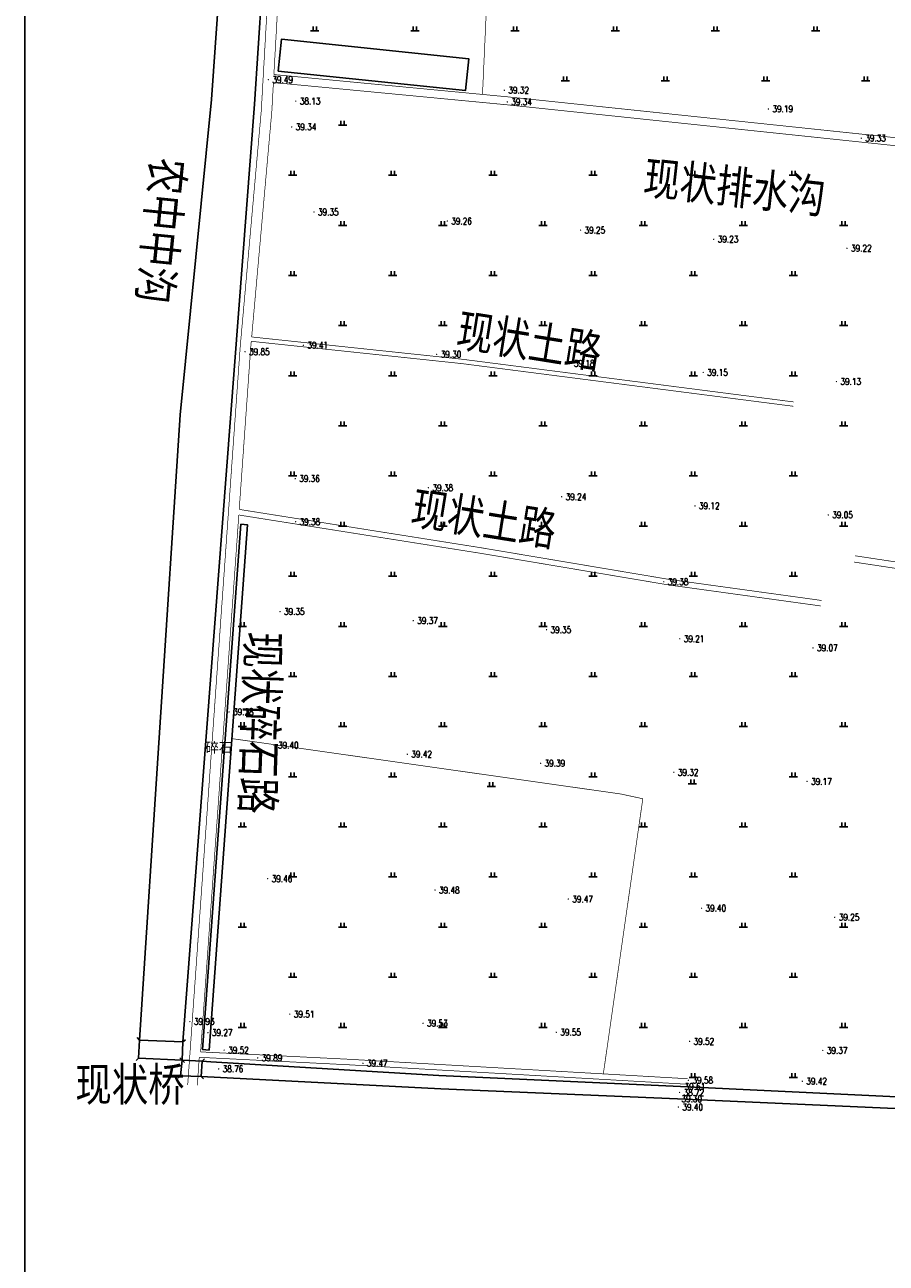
# Model space of a CAD drawing. Extents: x 456755 to 458049, y 3845626 to 3853218.
# Tile 21 of 80: x 456861 to 457119, y 3847781 to 3848152. Entities that reach past the tile are written whole.
import ezdxf
from ezdxf.enums import TextEntityAlignment as Align

# ---------------------------------------------------------------- set-up
doc = ezdxf.new("R2010")
doc.units = 0
doc.linetypes.add('X2', pattern=[10, 8, -2])
doc.linetypes.add('X3', pattern=[5, 4, -1])
doc.layers.get('0').update_dxf_attribs({"linetype": 'CONTINUOUS'})
doc.layers.add('ASSIST', color=7, linetype='CONTINUOUS', plot=False)
for name, color, linetype in [('DLSS', 4, 'CONTINUOUS'), ('DMTZ', 3, 'CONTINUOUS'), ('GCD', 1, 'CONTINUOUS'), ('JMD', 6, 'CONTINUOUS'), ('SXSS', 5, 'CONTINUOUS'), ('ZBTZ', 3, 'CONTINUOUS')]:
    doc.layers.add(name, color=color, linetype=linetype)
doc.styles.add('HZ', font='rs.shx', dxfattribs={"width": 0.8, "bigfont": 'hztxt.shx'})
doc.styles.add('仿宋体', font='仿宋_GB2312.ttf', dxfattribs={"width": 0.8})
doc.styles.add('黑体', font='simhei.ttf')
doc.linetypes.add('10411', pattern='A,2,[150,AAA.SHX,S=1,R=0,X=0,Y=1],2,[151,AAA.SHX,S=1,R=0,X=0,Y=3],1e-11', length=4)
doc.linetypes.add('10421', pattern='A,2,[150,AAA.SHX,S=0.5,R=0,X=0,Y=0.5],1e-11', length=2)
doc.linetypes.add('8352', pattern='A,1.5,[145,AAA.SHX,S=1,R=0,X=0,Y=1],1.5,-1,3,-1', length=8)

# ---------------------------------------------------------------- blocks, each defined once
blk = doc.blocks.new('GC200')
at = {"linetype": 'Continuous', "const_width": 0.2, "flags": 128}
blk.add_lwpolyline([(-0.1, 0, 1), (0.1, 0, 1)], format="xyb", close=True, dxfattribs=at)
blk = doc.blocks.new('gc119')
for p, q in [((-1.25, 0), (1.25, 0)), ((-0.5, 1.3), (-0.5, 0)), ((0.5, 1.3), (0.5, 0))]:
    blk.add_line(p, q)

msp = doc.modelspace()

# ---------------------------------------------------------------- linework, layer by layer
at = {"linetype": 'Continuous'}
msp.add_lwpolyline([(456860.79, 3847544.64), (458048.79, 3847544.64), (458048.79, 3849224.64), (456860.79, 3849224.64)], close=True, dxfattribs=at)
at = {"layer": 'ASSIST', "linetype": 'Continuous', "elevation": -37.75, "flags": 128}
for points in [[(456907.93, 3847842.26), (456894.89, 3847842.83), (456895.13, 3847848.28), (456908.17, 3847847.71)], [(456907.93, 3847842.26), (456913.91, 3847841.95), (456913.62, 3847837.39), (456907.47, 3847837.6)]]:
    msp.add_lwpolyline(points, close=True, dxfattribs=at)
at = {"layer": 'DLSS', "linetype": 'Continuous'}
for p, q in [((456895.13, 3847848.28, -37.75), (456894.45, 3847849.02, -37.75)), ((456908.17, 3847847.71, -37.75), (456908.91, 3847848.38, -37.75)), ((456894.89, 3847842.83, -37.75), (456894.15, 3847842.16, -37.75)), ((456907.93, 3847842.26, -37.75), (456907.26, 3847843, -37.75)), ((456907.93, 3847842.26, -37.75), (456908.6, 3847841.52, -37.75)), ((456913.91, 3847841.95, -37.75), (456914.65, 3847842.62, -37.75)), ((456907.47, 3847837.6, -37.75), (456906.73, 3847836.92, -37.75)), ((456913.62, 3847837.39, -37.75), (456914.3, 3847836.66, -37.75))]:
    msp.add_line(p, q, dxfattribs=at)
at = {"layer": 'DLSS', "linetype": 'X2', "const_width": 0.2, "flags": 128}
for points, elevation in [([(456909.59, 3847834.81), (456925.32, 3848055.82), (456931.63, 3848126.43), (456940.74, 3848286.78), (456941.66, 3848296.27), (456953.86, 3848483.74), (456961.75, 3848603.53), (456967.13, 3848692.5)], -37.75), ([(456935.4, 3848137.22), (457005.53, 3848130.54), (457270.94, 3848102.6), (457401.6, 3848087.84), (457426.36, 3848078.26), (457494.23, 3848060.18), (457529.58, 3848050.77), (457550.81, 3848044.59), (457551.95, 3848044.91), (457552.78, 3848045.38), (457553.38, 3848046.37), (457573.64, 3848199.1), (457580.65, 3848237.32), (457582.59, 3848246.47)], 1.74), ([(456928.75, 3848058.69), (456991.91, 3848052.01), (457091.11, 3848039.24)], -37.75), ([(456925.02, 3848007.08), (456997.42, 3847995.61), (457053.73, 3847986.14), (457099.44, 3847979.83)], 1.63), ([(457180.97, 3847984.04), (457122.4, 3847991.25), (457109.4, 3847993.21)], 1.57), ([(456913.46, 3847844.73), (456957.58, 3847842.54), (457059.3, 3847836.7)], -37.75)]:
    msp.add_lwpolyline(points, dxfattribs=dict(at, elevation=elevation))
at = {"layer": 'DLSS', "linetype": 'Continuous', "const_width": 0.2, "flags": 128}
for points, elevation in [([(456944.4, 3848292.33), (456943.84, 3848286.64), (456935.4, 3848137.22)], -37.75), ([(456935.27, 3848134.83), (456934.78, 3848126.15), (456928.75, 3848058.69)], -37.75), ([(456935.27, 3848134.83), (457005.31, 3848128.16), (457193.44, 3848108.36)], 1.74), ([(456925.02, 3848007.08), (456928.47, 3848055.57), (456928.63, 3848057.39)], -37.75), ([(456928.63, 3848057.39), (456991.75, 3848050.71), (457090.94, 3848037.95)], -37.75), ([(456913.46, 3847844.73), (456924.9, 3848005.41)], -37.75), ([(456924.9, 3848005.41), (456997.15, 3847993.97), (457053.48, 3847984.5), (457099.21, 3847978.18)], 1.63), ([(457536.11, 3847920.45), (457535.76, 3847920.49), (457521.12, 3847923.83), (457473.64, 3847935.01), (457412.87, 3847948.36), (457385.4, 3847956.22), (457383.58, 3847956.62), (457381.14, 3847956.86), (457355.89, 3847958.68), (457349.77, 3847959.53), (457334.89, 3847962.44), (457329.95, 3847963.31), (457326.07, 3847963.71), (457313.91, 3847964.35), (457308.73, 3847964.93), (457291.03, 3847968.58), (457122.14, 3847989.36), (457109.12, 3847991.33)], 1.57), ([(456913.05, 3847843.11), (456912.48, 3847834.72)], -37.75), ([(456913.05, 3847843.11), (456957.49, 3847840.89), (457059.2, 3847835.05)], -37.75)]:
    msp.add_lwpolyline(points, dxfattribs=dict(at, elevation=elevation))
at = {"layer": 'DLSS', "linetype": 'Continuous', "elevation": -37.75}
for points in [[(456895.13, 3847848.28), (456908.17, 3847847.71)], [(456907.93, 3847842.26), (456894.89, 3847842.83)], [(456907.93, 3847842.26), (456913.91, 3847841.95)], [(456913.62, 3847837.39), (456907.47, 3847837.6)]]:
    msp.add_lwpolyline(points, dxfattribs=at)
at = {"layer": 'DMTZ', "color": 5, "linetype": '10411', "elevation": -37.75, "flags": 128}
for points in [[(456964.14, 3848871.41), (456964.14, 3848871.41), (456938.7, 3848484.14), (456929.96, 3848297.32), (456928.88, 3848288.09), (456926.44, 3848266.98), (456916.74, 3848129.77), (456907.36, 3848035.36), (456895.13, 3847848.28)], [(456908.17, 3847847.71), (456929.6, 3848128.32), (456939.45, 3848279.32)]]:
    msp.add_lwpolyline(points, dxfattribs=at)
at = {"layer": 'DMTZ', "color": 5, "linetype": '10421', "elevation": 1.74, "flags": 128}
msp.add_lwpolyline([(456939.88, 3848127.68, 0, 0, 0), (457017.07, 3848120.09, 0, 0, 0), (457170.57, 3848102, 0, 0, 0), (457189.66, 3848099.86, 0, 0, 0), (457191.64, 3848100.75, 0, 0, 0), (457192.09, 3848102.3, 0, 0, 0), (457192.55, 3848105.04, 0, 0, 0), (457192.52, 3848107.18, 0, 0, 0), (457005.29, 3848126.98, 0, 0, 0), (456940.31, 3848133.03, 0, 0, 0), (456939.68, 3848132.03, 0, 0, 0), (456939.05, 3848130.11, 0, 0, 0), (456938.98, 3848128.79, 0, 0, 0), (456939.3, 3848127.74, 0.00000204, 0.00000204, 0), (456939.88, 3848127.68, 0.00000204, 0.00000204, 0)], format="xyseb", dxfattribs=at)
at = {"layer": 'JMD', "linetype": 'Continuous', "elevation": -37.75, "flags": 128}
msp.add_lwpolyline([(456936.65, 3848138.21), (456992.78, 3848132.42), (456993.77, 3848141.97), (456937.64, 3848147.77)], close=True, dxfattribs=at)
at = {"layer": 'SXSS', "linetype": 'Continuous', "elevation": -37.75, "flags": 128}
msp.add_lwpolyline([(456925.54, 3848002.63), (456914.04, 3847845.42), (456916, 3847845.28), (456927.49, 3848002.49)], close=True, dxfattribs=at)
at = {"layer": 'SXSS', "linetype": 'Continuous', "flags": 128}
for points, elevation in [([(456913.91, 3847841.95), (456916.53, 3847841.76), (456984.85, 3847837.62), (457057.21, 3847834.34), (457238.84, 3847825.71), (457307.19, 3847823.01), (457389.86, 3847819.13), (457551.31, 3847812.08), (457960.1, 3847791.99)], 2.3), ([(456913.62, 3847837.39), (456985.38, 3847833.64), (457056.28, 3847830.67), (457238.25, 3847822.61), (457389.69, 3847815.6), (457545.71, 3847808.78), (457960.04, 3847787.56)], 1.45)]:
    msp.add_lwpolyline(points, dxfattribs=dict(at, elevation=elevation))
at = {"layer": 'ZBTZ', "linetype": 'Continuous', "const_width": 0.2, "flags": 128}
for points, elevation in [([(456997.88, 3848131.27), (457004.53, 3848277.73)], 1.74), ([(457045.89, 3847920.49), (457039.3, 3847921.91), (456922.81, 3847938.49)], 2.3), ([(457034.07, 3847838.15), (457045.89, 3847920.49)], -37.75)]:
    msp.add_lwpolyline(points, dxfattribs=dict(at, elevation=elevation))

# ---------------------------------------------------------------- block references
at = {"layer": 'GCD', "linetype": 'Continuous'}
ref = msp.add_blockref('GC200', (456933.75, 3848135.69, 1.74), dxfattribs=at)
ref.add_attrib('height', '39.49', dxfattribs={"linetype": 'Continuous', "height": 2, "style": 'HZ', "width": 0.8}).set_placement((456934.95, 3848135.69, -37.75), align=Align.MIDDLE_LEFT)
ref = msp.add_blockref('GC200', (457004.42, 3848132.54, 1.57), dxfattribs=at)
ref.add_attrib('height', '39.32', dxfattribs={"linetype": 'Continuous', "height": 2, "style": 'HZ', "width": 0.8}).set_placement((457005.62, 3848132.54, -37.75), align=Align.MIDDLE_LEFT)
ref = msp.add_blockref('GC200', (456941.97, 3848129.27, 0.38), dxfattribs=at)
ref.add_attrib('height', '38.13', dxfattribs={"linetype": 'Continuous', "height": 2, "style": 'HZ', "width": 0.8}).set_placement((456943.17, 3848129.27, -37.75), align=Align.MIDDLE_LEFT)
ref = msp.add_blockref('GC200', (457005.31, 3848129.04, 1.59), dxfattribs=at)
ref.add_attrib('height', '39.34', dxfattribs={"linetype": 'Continuous', "height": 2, "style": 'HZ', "width": 0.8}).set_placement((457006.51, 3848129.04, -37.75), align=Align.MIDDLE_LEFT)
ref = msp.add_blockref('GC200', (457083.51, 3848126.92, 1.44), dxfattribs=at)
ref.add_attrib('height', '39.19', dxfattribs={"linetype": 'Continuous', "height": 2, "style": 'HZ', "width": 0.8}).set_placement((457084.71, 3848126.92, -37.75), align=Align.MIDDLE_LEFT)
ref = msp.add_blockref('GC200', (456940.75, 3848121.56, 1.59), dxfattribs=at)
ref.add_attrib('height', '39.34', dxfattribs={"linetype": 'Continuous', "height": 2, "style": 'HZ', "width": 0.8}).set_placement((456941.95, 3848121.56, -37.75), align=Align.MIDDLE_LEFT)
ref = msp.add_blockref('GC200', (457111.32, 3848118.18, 1.58), dxfattribs=at)
ref.add_attrib('height', '39.33', dxfattribs={"linetype": 'Continuous', "height": 2, "style": 'HZ', "width": 0.8}).set_placement((457112.52, 3848118.18, -37.75), align=Align.MIDDLE_LEFT)
ref = msp.add_blockref('GC200', (456947.41, 3848096.09, 1.6), dxfattribs=at)
ref.add_attrib('height', '39.35', dxfattribs={"linetype": 'Continuous', "height": 2, "style": 'HZ', "width": 0.8}).set_placement((456948.61, 3848096.09, -37.75), align=Align.MIDDLE_LEFT)
ref = msp.add_blockref('GC200', (456987.32, 3848093.37, 1.52), dxfattribs=at)
ref.add_attrib('height', '39.26', dxfattribs={"linetype": 'Continuous', "height": 2, "style": 'HZ', "width": 0.8}).set_placement((456988.52, 3848093.37, -37.75), align=Align.MIDDLE_LEFT)
ref = msp.add_blockref('GC200', (457027.23, 3848090.66, 1.5), dxfattribs=at)
ref.add_attrib('height', '39.25', dxfattribs={"linetype": 'Continuous', "height": 2, "style": 'HZ', "width": 0.8}).set_placement((457028.43, 3848090.66, -37.75), align=Align.MIDDLE_LEFT)
ref = msp.add_blockref('GC200', (457067.14, 3848087.94, 1.48), dxfattribs=at)
ref.add_attrib('height', '39.23', dxfattribs={"linetype": 'Continuous', "height": 2, "style": 'HZ', "width": 0.8}).set_placement((457068.34, 3848087.94, -37.75), align=Align.MIDDLE_LEFT)
ref = msp.add_blockref('GC200', (457107.04, 3848085.23, 1.47), dxfattribs=at)
ref.add_attrib('height', '39.22', dxfattribs={"linetype": 'Continuous', "height": 2, "style": 'HZ', "width": 0.8}).set_placement((457108.24, 3848085.23, -37.75), align=Align.MIDDLE_LEFT)
ref = msp.add_blockref('GC200', (456926.76, 3848054.28, 2.1), dxfattribs=at)
ref.add_attrib('height', '39.85', dxfattribs={"linetype": 'Continuous', "height": 2, "style": 'HZ', "width": 0.8}).set_placement((456927.96, 3848054.28, -37.75), align=Align.MIDDLE_LEFT)
ref = msp.add_blockref('GC200', (456944.25, 3848056.21, 1.66), dxfattribs=at)
ref.add_attrib('height', '39.41', dxfattribs={"linetype": 'Continuous', "height": 2, "style": 'HZ', "width": 0.8}).set_placement((456945.45, 3848056.21, -37.75), align=Align.MIDDLE_LEFT)
ref = msp.add_blockref('GC200', (456984.16, 3848053.5, 1.55), dxfattribs=at)
ref.add_attrib('height', '39.30', dxfattribs={"linetype": 'Continuous', "height": 2, "style": 'HZ', "width": 0.8}).set_placement((456985.36, 3848053.5, -37.75), align=Align.MIDDLE_LEFT)
ref = msp.add_blockref('GC200', (457024.06, 3848050.78, 1.43), dxfattribs=at)
ref.add_attrib('height', '39.18', dxfattribs={"linetype": 'Continuous', "height": 2, "style": 'HZ', "width": 0.8}).set_placement((457025.26, 3848050.78, -37.75), align=Align.MIDDLE_LEFT)
ref = msp.add_blockref('GC200', (457063.97, 3848048.07, 1.4), dxfattribs=at)
ref.add_attrib('height', '39.15', dxfattribs={"linetype": 'Continuous', "height": 2, "style": 'HZ', "width": 0.8}).set_placement((457065.17, 3848048.07, -37.75), align=Align.MIDDLE_LEFT)
ref = msp.add_blockref('GC200', (457103.88, 3848045.35, 1.38), dxfattribs=at)
ref.add_attrib('height', '39.13', dxfattribs={"linetype": 'Continuous', "height": 2, "style": 'HZ', "width": 0.8}).set_placement((457105.08, 3848045.35, -37.75), align=Align.MIDDLE_LEFT)
ref = msp.add_blockref('GC200', (456941.79, 3848016.29, 1.61), dxfattribs=at)
ref.add_attrib('height', '39.36', dxfattribs={"linetype": 'Continuous', "height": 2, "style": 'HZ', "width": 0.8}).set_placement((456942.99, 3848016.29, -37.75), align=Align.MIDDLE_LEFT)
ref = msp.add_blockref('GC200', (456981.69, 3848013.57, 1.63), dxfattribs=at)
ref.add_attrib('height', '39.38', dxfattribs={"linetype": 'Continuous', "height": 2, "style": 'HZ', "width": 0.8}).set_placement((456982.89, 3848013.57, -37.75), align=Align.MIDDLE_LEFT)
ref = msp.add_blockref('GC200', (457021.6, 3848010.86, 1.49), dxfattribs=at)
ref.add_attrib('height', '39.24', dxfattribs={"linetype": 'Continuous', "height": 2, "style": 'HZ', "width": 0.8}).set_placement((457022.8, 3848010.86, -37.75), align=Align.MIDDLE_LEFT)
ref = msp.add_blockref('GC200', (457061.51, 3848008.14, 1.37), dxfattribs=at)
ref.add_attrib('height', '39.12', dxfattribs={"linetype": 'Continuous', "height": 2, "style": 'HZ', "width": 0.8}).set_placement((457062.71, 3848008.14, -37.75), align=Align.MIDDLE_LEFT)
ref = msp.add_blockref('GC200', (457101.42, 3848005.43, 1.3), dxfattribs=at)
ref.add_attrib('height', '39.05', dxfattribs={"linetype": 'Continuous', "height": 2, "style": 'HZ', "width": 0.8}).set_placement((457102.62, 3848005.43, -37.75), align=Align.MIDDLE_LEFT)
ref = msp.add_blockref('GC200', (456941.9, 3848003.39, 1.64), dxfattribs=at)
ref.add_attrib('height', '39.38', dxfattribs={"linetype": 'Continuous', "height": 2, "style": 'HZ', "width": 0.8}).set_placement((456943.1, 3848003.39, -37.75), align=Align.MIDDLE_LEFT)
ref = msp.add_blockref('GC200', (457052.17, 3847985.42, 1.63), dxfattribs=at)
ref.add_attrib('height', '39.38', dxfattribs={"linetype": 'Continuous', "height": 2, "style": 'HZ', "width": 0.8}).set_placement((457053.37, 3847985.42, -37.75), align=Align.MIDDLE_LEFT)
ref = msp.add_blockref('GC200', (456937.24, 3847976.5, 1.6), dxfattribs=at)
ref.add_attrib('height', '39.35', dxfattribs={"linetype": 'Continuous', "height": 2, "style": 'HZ', "width": 0.8}).set_placement((456938.44, 3847976.5, -37.75), align=Align.MIDDLE_LEFT)
ref = msp.add_blockref('GC200', (456977.14, 3847973.79, 1.62), dxfattribs=at)
ref.add_attrib('height', '39.37', dxfattribs={"linetype": 'Continuous', "height": 2, "style": 'HZ', "width": 0.8}).set_placement((456978.34, 3847973.79, -37.75), align=Align.MIDDLE_LEFT)
ref = msp.add_blockref('GC200', (457017.05, 3847971.07, 1.61), dxfattribs=at)
ref.add_attrib('height', '39.35', dxfattribs={"linetype": 'Continuous', "height": 2, "style": 'HZ', "width": 0.8}).set_placement((457018.25, 3847971.07, -37.75), align=Align.MIDDLE_LEFT)
ref = msp.add_blockref('GC200', (457056.96, 3847968.36, 1.46), dxfattribs=at)
ref.add_attrib('height', '39.21', dxfattribs={"linetype": 'Continuous', "height": 2, "style": 'HZ', "width": 0.8}).set_placement((457058.16, 3847968.36, -37.75), align=Align.MIDDLE_LEFT)
ref = msp.add_blockref('GC200', (457096.87, 3847965.64, 1.32), dxfattribs=at)
ref.add_attrib('height', '39.07', dxfattribs={"linetype": 'Continuous', "height": 2, "style": 'HZ', "width": 0.8}).set_placement((457098.07, 3847965.64, -37.75), align=Align.MIDDLE_LEFT)
ref = msp.add_blockref('GC200', (456921.98, 3847946.47, 1.53), dxfattribs=at)
ref.add_attrib('height', '39.28', dxfattribs={"linetype": 'Continuous', "height": 2, "style": 'HZ', "width": 0.8}).set_placement((456923.18, 3847946.47, -37.75), align=Align.MIDDLE_LEFT)
ref = msp.add_blockref('GC200', (456935.45, 3847936.53, 1.65), dxfattribs=at)
ref.add_attrib('height', '39.40', dxfattribs={"linetype": 'Continuous', "height": 2, "style": 'HZ', "width": 0.8}).set_placement((456936.65, 3847936.53, -37.75), align=Align.MIDDLE_LEFT)
ref = msp.add_blockref('GC200', (456975.36, 3847933.82, 1.67), dxfattribs=at)
ref.add_attrib('height', '39.42', dxfattribs={"linetype": 'Continuous', "height": 2, "style": 'HZ', "width": 0.8}).set_placement((456976.56, 3847933.82, -37.75), align=Align.MIDDLE_LEFT)
ref = msp.add_blockref('GC200', (457015.27, 3847931.1, 1.64), dxfattribs=at)
ref.add_attrib('height', '39.39', dxfattribs={"linetype": 'Continuous', "height": 2, "style": 'HZ', "width": 0.8}).set_placement((457016.47, 3847931.1, -37.75), align=Align.MIDDLE_LEFT)
ref = msp.add_blockref('GC200', (457055.18, 3847928.39, 1.57), dxfattribs=at)
ref.add_attrib('height', '39.32', dxfattribs={"linetype": 'Continuous', "height": 2, "style": 'HZ', "width": 0.8}).set_placement((457056.38, 3847928.39, -37.75), align=Align.MIDDLE_LEFT)
ref = msp.add_blockref('GC200', (457095.09, 3847925.67, 1.43), dxfattribs=at)
ref.add_attrib('height', '39.17', dxfattribs={"linetype": 'Continuous', "height": 2, "style": 'HZ', "width": 0.8}).set_placement((457096.29, 3847925.67, -37.75), align=Align.MIDDLE_LEFT)
ref = msp.add_blockref('GC200', (456933.55, 3847896.57, 1.71), dxfattribs=at)
ref.add_attrib('height', '39.46', dxfattribs={"linetype": 'Continuous', "height": 2, "style": 'HZ', "width": 0.8}).set_placement((456934.75, 3847896.57, -37.75), align=Align.MIDDLE_LEFT)
ref = msp.add_blockref('GC200', (456983.66, 3847893.16, 1.73), dxfattribs=at)
ref.add_attrib('height', '39.48', dxfattribs={"linetype": 'Continuous', "height": 2, "style": 'HZ', "width": 0.8}).set_placement((456984.86, 3847893.16, -37.75), align=Align.MIDDLE_LEFT)
ref = msp.add_blockref('GC200', (457023.57, 3847890.45, 1.72), dxfattribs=at)
ref.add_attrib('height', '39.47', dxfattribs={"linetype": 'Continuous', "height": 2, "style": 'HZ', "width": 0.8}).set_placement((457024.77, 3847890.45, -37.75), align=Align.MIDDLE_LEFT)
ref = msp.add_blockref('GC200', (457063.47, 3847887.73, 1.65), dxfattribs=at)
ref.add_attrib('height', '39.40', dxfattribs={"linetype": 'Continuous', "height": 2, "style": 'HZ', "width": 0.8}).set_placement((457064.67, 3847887.73, -37.75), align=Align.MIDDLE_LEFT)
ref = msp.add_blockref('GC200', (457103.38, 3847885.02, 1.5), dxfattribs=at)
ref.add_attrib('height', '39.25', dxfattribs={"linetype": 'Continuous', "height": 2, "style": 'HZ', "width": 0.8}).set_placement((457104.58, 3847885.02, -37.75), align=Align.MIDDLE_LEFT)
ref = msp.add_blockref('GC200', (456910.25, 3847853.82, 2.18), dxfattribs=at)
ref.add_attrib('height', '39.93', dxfattribs={"linetype": 'Continuous', "height": 2, "style": 'HZ', "width": 0.8}).set_placement((456911.45, 3847853.82, -37.75), align=Align.MIDDLE_LEFT)
ref = msp.add_blockref('GC200', (456940.17, 3847856.03, 1.77), dxfattribs=at)
ref.add_attrib('height', '39.51', dxfattribs={"linetype": 'Continuous', "height": 2, "style": 'HZ', "width": 0.8}).set_placement((456941.37, 3847856.03, -37.75), align=Align.MIDDLE_LEFT)
ref = msp.add_blockref('GC200', (456915.63, 3847850.49, 1.52), dxfattribs=at)
ref.add_attrib('height', '39.27', dxfattribs={"linetype": 'Continuous', "height": 2, "style": 'HZ', "width": 0.8}).set_placement((456916.83, 3847850.49, -37.75), align=Align.MIDDLE_LEFT)
ref = msp.add_blockref('GC200', (456980.08, 3847853.31, 1.78), dxfattribs=at)
ref.add_attrib('height', '39.53', dxfattribs={"linetype": 'Continuous', "height": 2, "style": 'HZ', "width": 0.8}).set_placement((456981.28, 3847853.31, -37.75), align=Align.MIDDLE_LEFT)
ref = msp.add_blockref('GC200', (457019.99, 3847850.6, 1.8), dxfattribs=at)
ref.add_attrib('height', '39.55', dxfattribs={"linetype": 'Continuous', "height": 2, "style": 'HZ', "width": 0.8}).set_placement((457021.19, 3847850.6, -37.75), align=Align.MIDDLE_LEFT)
ref = msp.add_blockref('GC200', (457059.89, 3847847.88, 1.77), dxfattribs=at)
ref.add_attrib('height', '39.52', dxfattribs={"linetype": 'Continuous', "height": 2, "style": 'HZ', "width": 0.8}).set_placement((457061.09, 3847847.88, -37.75), align=Align.MIDDLE_LEFT)
ref = msp.add_blockref('GC200', (456920.51, 3847845.27, 1.77), dxfattribs=at)
ref.add_attrib('height', '39.52', dxfattribs={"linetype": 'Continuous', "height": 2, "style": 'HZ', "width": 0.8}).set_placement((456921.71, 3847845.27, -37.75), align=Align.MIDDLE_LEFT)
ref = msp.add_blockref('GC200', (456930.55, 3847842.93, 2.14), dxfattribs=at)
ref.add_attrib('height', '39.89', dxfattribs={"linetype": 'Continuous', "height": 2, "style": 'HZ', "width": 0.8}).set_placement((456931.75, 3847842.93, -37.75), align=Align.MIDDLE_LEFT)
ref = msp.add_blockref('GC200', (457099.8, 3847845.17, 1.62), dxfattribs=at)
ref.add_attrib('height', '39.37', dxfattribs={"linetype": 'Continuous', "height": 2, "style": 'HZ', "width": 0.8}).set_placement((457101, 3847845.17, -37.75), align=Align.MIDDLE_LEFT)
ref = msp.add_blockref('GC200', (456918.87, 3847839.65, 1.01), dxfattribs=at)
ref.add_attrib('height', '38.76', dxfattribs={"linetype": 'Continuous', "height": 2, "style": 'HZ', "width": 0.8}).set_placement((456920.07, 3847839.65, -37.75), align=Align.MIDDLE_LEFT)
ref = msp.add_blockref('GC200', (456962.07, 3847841.34, 1.72), dxfattribs=at)
ref.add_attrib('height', '39.47', dxfattribs={"linetype": 'Continuous', "height": 2, "style": 'HZ', "width": 0.8}).set_placement((456963.27, 3847841.34, -37.75), align=Align.MIDDLE_LEFT)
ref = msp.add_blockref('GC200', (457059.55, 3847836.23, 1.83), dxfattribs=at)
ref.add_attrib('height', '39.58', dxfattribs={"linetype": 'Continuous', "height": 2, "style": 'HZ', "width": 0.8}).set_placement((457060.75, 3847836.23, -37.75), align=Align.MIDDLE_LEFT)
ref = msp.add_blockref('GC200', (457093.66, 3847835.95, 1.67), dxfattribs=at)
ref.add_attrib('height', '39.42', dxfattribs={"linetype": 'Continuous', "height": 2, "style": 'HZ', "width": 0.8}).set_placement((457094.86, 3847835.95, -37.75), align=Align.MIDDLE_LEFT)
ref = msp.add_blockref('GC200', (457056.89, 3847832.58, 0.97), dxfattribs=at)
ref.add_attrib('height', '38.72', dxfattribs={"linetype": 'Continuous', "height": 2, "style": 'HZ', "width": 0.8}).set_placement((457058.09, 3847832.58, -37.75), align=Align.MIDDLE_LEFT)
ref = msp.add_blockref('GC200', (457057.21, 3847834.34, 1.86), dxfattribs=at)
ref.add_attrib('height', '39.61', dxfattribs={"linetype": 'Continuous', "height": 2, "style": 'HZ', "width": 0.8}).set_placement((457058.41, 3847834.34, -37.75), align=Align.MIDDLE_LEFT)
ref = msp.add_blockref('GC200', (457056.28, 3847830.67, 1.56), dxfattribs=at)
ref.add_attrib('height', '39.30', dxfattribs={"linetype": 'Continuous', "height": 2, "style": 'HZ', "width": 0.8}).set_placement((457057.48, 3847830.67, -37.75), align=Align.MIDDLE_LEFT)
ref = msp.add_blockref('GC200', (457056.55, 3847828.21, 1.65), dxfattribs=at)
ref.add_attrib('height', '39.40', dxfattribs={"linetype": 'Continuous', "height": 2, "style": 'HZ', "width": 0.8}).set_placement((457057.75, 3847828.21, -37.75), align=Align.MIDDLE_LEFT)
at = {"layer": 'ZBTZ', "linetype": 'Continuous'}
for p in [(456947.64, 3848150.34, -37.75), (456977.64, 3848150.34, -37.75), (457007.64, 3848150.34, -37.75), (457037.64, 3848150.34, -37.75), (457067.64, 3848150.34, -37.75), (457097.64, 3848150.34, -37.75), (457022.64, 3848135.34, -37.75), (457052.64, 3848135.34, -37.75), (457082.64, 3848135.34, -37.75), (457112.64, 3848135.34, -37.75), (456956, 3848122.08, -37.75), (456941, 3848107.08, -37.75), (456971, 3848107.08, -37.75), (457001, 3848107.08, -37.75), (457031, 3848107.08, -37.75), (457061, 3848107.08, -37.75), (457091, 3848107.08, -37.75), (456956, 3848092.08, -37.75), (456986, 3848092.08, -37.75), (457016, 3848092.08, -37.75), (457046, 3848092.08, -37.75), (457076, 3848092.08, -37.75), (457106, 3848092.08, -37.75), (456941, 3848077.08, -37.75), (456971, 3848077.08, -37.75), (457001, 3848077.08, -37.75), (457031, 3848077.08, -37.75), (457061, 3848077.08, -37.75), (457091, 3848077.08, -37.75), (456956, 3848062.08, -37.75), (456986, 3848062.08, -37.75), (457016, 3848062.08, -37.75), (457046, 3848062.08, -37.75), (457076, 3848062.08, -37.75), (457106, 3848062.08, -37.75), (456941, 3848047.08, -37.75), (456971, 3848047.08, -37.75), (457001, 3848047.08, -37.75), (457031, 3848047.08, -37.75), (457061, 3848047.08, -37.75), (457091, 3848047.08, -37.75), (456956, 3848032.08, -37.75), (456986, 3848032.08, -37.75), (457016, 3848032.08, -37.75), (457046, 3848032.08, -37.75), (457076, 3848032.08, -37.75), (457106, 3848032.08, -37.75), (456941, 3848017.08, -37.75), (456971, 3848017.08, -37.75), (457001, 3848017.08, -37.75), (457031, 3848017.08, -37.75), (457061, 3848017.08, -37.75), (457091, 3848017.08, -37.75), (456956, 3848002.08, -37.75), (456986, 3848002.08, -37.75), (457016, 3848002.08, -37.75), (457046, 3848002.08, -37.75), (457076, 3848002.08, -37.75), (457106, 3848002.08, -37.75), (456941, 3847987.08, -37.75), (456971, 3847987.08, -37.75), (457001, 3847987.08, -37.75), (457031, 3847987.08, -37.75), (457061, 3847987.08, -37.75), (457091, 3847987.08, -37.75), (456926, 3847972.08, -37.75), (456956, 3847972.08, -37.75), (456986, 3847972.08, -37.75), (457016, 3847972.08, -37.75), (457046, 3847972.08, -37.75), (457076, 3847972.08, -37.75), (457106, 3847972.08, -37.75), (456941, 3847957.08, -37.75), (456971, 3847957.08, -37.75), (457001, 3847957.08, -37.75), (457031, 3847957.08, -37.75), (457061, 3847957.08, -37.75), (457091, 3847957.08, -37.75), (456926, 3847942.08, -37.75), (456956, 3847942.08, -37.75), (456986, 3847942.08, -37.75), (457016, 3847942.08, -37.75), (457046, 3847942.08, -37.75), (457076, 3847942.08, -37.75), (457106, 3847942.08, -37.75), (456941, 3847927.08, -37.75), (456971, 3847927.08, -37.75), (457000.5, 3847924.17, -37.75), (457031, 3847927.08, -37.75), (457060.75, 3847924.92, -37.75), (457091, 3847927.08, -37.75), (456926, 3847912.08, -37.75), (456956, 3847912.08, -37.75), (456986, 3847912.08, -37.75), (457016, 3847912.08, -37.75), (457046, 3847912.08, -37.75), (457076, 3847912.08, -37.75), (457106, 3847912.08, -37.75), (456941, 3847897.08, -37.75), (456971, 3847897.08, -37.75), (457001, 3847897.08, -37.75), (457031, 3847897.08, -37.75), (457061, 3847897.08, -37.75), (457091, 3847897.08, -37.75), (456926, 3847882.08, -37.75), (456956, 3847882.08, -37.75), (456986, 3847882.08, -37.75), (457016, 3847882.08, -37.75), (457046, 3847882.08, -37.75), (457076, 3847882.08, -37.75), (457106, 3847882.08, -37.75), (456941, 3847867.08, -37.75), (456971, 3847867.08, -37.75), (457001, 3847867.08, -37.75), (457031, 3847867.08, -37.75), (457061, 3847867.08, -37.75), (457091, 3847867.08, -37.75), (456926, 3847852.08, -37.75), (456956, 3847852.08, -37.75), (456986, 3847852.08, -37.75), (457016, 3847852.08, -37.75), (457046, 3847852.08, -37.75), (457076, 3847852.08, -37.75), (457106, 3847852.08, -37.75), (457061, 3847837.08, -37.75), (457091, 3847837.08, -37.75)]:
    msp.add_blockref('gc119', p, dxfattribs=at)

# ---------------------------------------------------------------- texts
at = {"layer": 'DLSS', "linetype": 'X3', "style": '仿宋体', "width": 0.8}
for s, rotation, p in [('现状土路', 350.8549, (456989.64, 3848056.04, -75.82)), ('现状土路', 350.8549, (456976.01, 3848002.84, -75.82)), ('现状碎石路', 268.0442, (456927.33, 3847970.63, -37.75))]:
    msp.add_text(s, height=10, rotation=rotation, dxfattribs=at).set_placement(p)
at = {"layer": 'DLSS', "linetype": 'Continuous', "style": '黑体'}
msp.add_text('碎石', height=3, dxfattribs=at).set_placement((456918.93, 3847935.88, -37.75), align=Align.MIDDLE)
at = {"layer": 'DLSS', "color": 1, "linetype": 'X3', "style": '仿宋体', "width": 0.8}
msp.add_text('现状桥', height=10, dxfattribs=at).set_placement((456875.93, 3847830.02, -37.75))
at = {"layer": 'SXSS', "linetype": '8352', "style": '仿宋体', "width": 0.8}
for s, rotation, p in [('农中中沟', 264.2386, (456898.97, 3848112.72, -37.75)), ('现状排水沟', 353.7247, (457045.72, 3848101.58, -37.75))]:
    msp.add_text(s, height=10, rotation=rotation, dxfattribs=at).set_placement(p)

doc.saveas('drawing.dxf')
